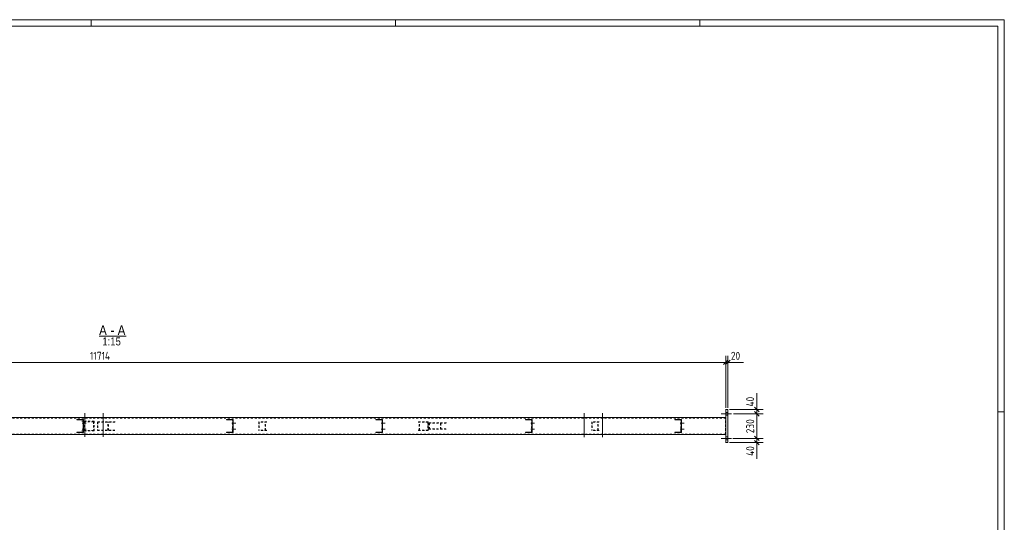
# Model space of a CAD drawing. Header units: millimetres. Extents: x 1 to 1188, y 1 to 840.
# Tile 7 of 7: x 573 to 1188, y 526 to 840. Entities that reach past the tile are written whole.
import ezdxf

# ---------------------------------------------------------------- set-up
doc = ezdxf.new("R2010")
doc.units = ezdxf.units.MM
doc.header["$LTSCALE"] = 0.6
doc.linetypes.add('XKITLINE00', pattern=[0])
doc.linetypes.add('XKITLINE02', pattern=[4, 2, -2])
for name, color, linetype, lineweight in [('Bolt', 7, 'Continuous', 0), ('DrawingSheet', 5, 'Continuous', 0), ('OtherObjectType', 1, 'Continuous', 0), ('Part', 2, 'Continuous', 0), ('Z-DIMENSIONS', 1, 'Continuous', 0)]:
    doc.layers.add(name, color=color, linetype=linetype, lineweight=lineweight)
doc.styles.add('ARIAL', font='ARIAL.TTF')
doc.styles.add('ISOCPEUR', font='ISOCPEUR.TTF')

msp = doc.modelspace()

# ---------------------------------------------------------------- linework, layer by layer
at = {"layer": 'Bolt', "color": 3, "linetype": 'XKITLINE00', "lineweight": 0}
for p, q in [((613.24, 591.06), (613.24, 591.39)), ((613.98, 579.23), (613.98, 594.06)), ((614.72, 591.06), (614.72, 591.39)), ((624.57, 591.06), (624.57, 591.39)), ((625.31, 579.23), (625.31, 594.06)), ((626.05, 591.06), (626.05, 591.39)), ((924.98, 591.06), (924.98, 591.39)), ((925.72, 579.22), (925.72, 594.06)), ((926.46, 591.06), (926.46, 591.39)), ((936.32, 591.06), (936.32, 591.39)), ((937.06, 579.22), (937.06, 594.06)), ((937.8, 591.06), (937.8, 591.39)), ((1017.6, 593.72), (1011.27, 593.72)), ((1017.66, 593.72), (1011.32, 593.72)), ((1017.71, 593.72), (1011.38, 593.72)), ((1015.26, 592.86), (1013.93, 592.86)), ((1015.28, 594.59), (1013.94, 594.59)), ((1015.31, 592.86), (1013.98, 592.86)), ((1015.33, 594.59), (1014, 594.59)), ((1015.37, 592.86), (1014.03, 592.86)), ((1015.38, 594.59), (1014.05, 594.59)), ((612.37, 587.89), (614.74, 587.89)), ((612.37, 584.22), (614.74, 584.22)), ((612.86, 588.42), (613.06, 588.42)), ((612.86, 584.76), (613.06, 584.76)), ((612.88, 587.36), (613.08, 587.36)), ((705.7, 587.89), (708.07, 587.89)), ((705.7, 584.22), (708.07, 584.22)), ((705.76, 587.89), (708.13, 587.89)), ((705.76, 584.22), (708.13, 584.22)), ((706.19, 588.42), (706.39, 588.42)), ((706.19, 584.76), (706.39, 584.76)), ((706.2, 587.36), (706.4, 587.36)), ((706.26, 588.42), (706.46, 588.42)), ((706.26, 584.76), (706.46, 584.76)), ((706.27, 587.36), (706.47, 587.36)), ((799.03, 587.89), (801.39, 587.89)), ((799.03, 584.22), (801.39, 584.22)), ((799.09, 587.89), (801.46, 587.89)), ((799.09, 584.22), (801.46, 584.22)), ((799.52, 588.42), (799.72, 588.42)), ((799.52, 584.76), (799.72, 584.76)), ((799.53, 587.36), (799.73, 587.36)), ((799.59, 588.42), (799.79, 588.42)), ((799.59, 584.76), (799.79, 584.76)), ((799.6, 587.36), (799.8, 587.36)), ((892.36, 587.89), (894.72, 587.89)), ((892.36, 584.22), (894.72, 584.22)), ((892.42, 587.89), (894.79, 587.89)), ((892.42, 584.22), (894.79, 584.22)), ((892.85, 588.42), (893.05, 588.42)), ((892.85, 584.76), (893.05, 584.76)), ((892.86, 587.36), (893.06, 587.36)), ((892.92, 588.42), (893.12, 588.42)), ((892.92, 584.76), (893.12, 584.76)), ((892.93, 587.36), (893.13, 587.36)), ((985.69, 587.89), (988.05, 587.89)), ((985.69, 584.22), (988.05, 584.22)), ((985.75, 587.89), (988.12, 587.89)), ((985.75, 584.22), (988.12, 584.22)), ((986.18, 588.42), (986.38, 588.42)), ((986.18, 584.76), (986.38, 584.76)), ((986.19, 587.36), (986.39, 587.36)), ((986.25, 588.42), (986.45, 588.42)), ((986.25, 584.76), (986.45, 584.76)), ((986.26, 587.36), (986.46, 587.36)), ((612.88, 583.69), (613.08, 583.69)), ((613.24, 580.72), (613.24, 581.06)), ((614.72, 580.72), (614.72, 581.06)), ((624.57, 580.72), (624.57, 581.06)), ((626.05, 580.72), (626.05, 581.06)), ((706.2, 583.69), (706.4, 583.69)), ((706.27, 583.69), (706.47, 583.69)), ((799.53, 583.69), (799.73, 583.69)), ((799.6, 583.69), (799.8, 583.69)), ((892.86, 583.69), (893.06, 583.69)), ((892.93, 583.69), (893.13, 583.69)), ((924.98, 580.72), (924.98, 581.06)), ((926.46, 580.72), (926.46, 581.06)), ((936.32, 580.72), (936.32, 581.06)), ((937.8, 580.72), (937.8, 581.06)), ((986.19, 583.69), (986.39, 583.69)), ((986.26, 583.69), (986.46, 583.69)), ((1017.6, 578.39), (1011.27, 578.39)), ((1017.66, 578.39), (1011.32, 578.39)), ((1017.71, 578.39), (1011.38, 578.39)), ((1015.28, 579.26), (1013.94, 579.26)), ((1015.33, 579.26), (1014, 579.26)), ((1015.38, 579.26), (1014.05, 579.26)), ((1015.26, 577.52), (1013.93, 577.52)), ((1015.31, 577.52), (1013.98, 577.52)), ((1015.37, 577.52), (1014.03, 577.52))]:
    msp.add_line(p, q, dxfattribs=at)
at = {"layer": 'DrawingSheet', "color": 2, "linetype": 'XKITLINE00', "lineweight": 0}
for p, q in [((1188, 840), (1, 840)), ((618, 836), (618, 840)), ((808, 836), (808, 840)), ((998, 836), (998, 840)), ((1188, 1), (1188, 840)), ((1188, 595), (1184, 595))]:
    msp.add_line(p, q, dxfattribs=at)
at = {"layer": 'DrawingSheet', "color": 3, "linetype": 'XKITLINE00', "lineweight": 0}
for p, q in [((1184, 836), (5, 836)), ((1184, 5), (1184, 836))]:
    msp.add_line(p, q, dxfattribs=at)
at = {"layer": 'OtherObjectType', "color": 6, "linetype": 'XKITLINE00', "lineweight": 0}
msp.add_line((622.9, 642.2), (639.84, 642.2), dxfattribs=at)
at = {"layer": 'Part', "color": 2, "linetype": 'XKITLINE00', "lineweight": 0}
for p, q in [((1015.41, 596.39), (1013.92, 596.39)), ((1014.08, 575.72), (1014.08, 596.39)), ((1015.41, 575.72), (1015.41, 596.39)), ((1014.04, 591.39), (233.12, 591.39)), ((1014.04, 591.39), (1014.04, 580.72)), ((609.04, 590.06), (613.13, 590.06)), ((609.04, 589.86), (612.93, 589.86)), ((609.13, 589.86), (609.13, 590.06)), ((612.93, 589.86), (612.93, 582.26)), ((613.13, 590.06), (613.13, 582.06)), ((702.37, 590.06), (706.47, 590.06)), ((702.37, 589.86), (706.27, 589.86)), ((702.47, 589.86), (702.47, 590.06)), ((706.27, 589.86), (706.27, 582.26)), ((706.47, 590.06), (706.47, 582.06)), ((795.69, 590.06), (799.81, 590.06)), ((795.69, 589.86), (799.61, 589.86)), ((795.81, 589.86), (795.81, 590.06)), ((799.61, 589.86), (799.61, 582.26)), ((799.81, 590.06), (799.81, 582.06)), ((889.02, 590.06), (893.14, 590.06)), ((889.02, 589.86), (892.94, 589.86)), ((889.14, 589.86), (889.14, 590.06)), ((892.94, 582.26), (892.94, 589.86)), ((893.14, 590.06), (893.14, 582.06)), ((982.35, 590.06), (986.47, 590.06)), ((982.35, 589.86), (986.27, 589.86)), ((982.47, 589.86), (982.47, 590.06)), ((986.27, 582.26), (986.27, 589.86)), ((986.47, 590.06), (986.47, 582.06)), ((1014.04, 580.72), (233.12, 580.72)), ((609.04, 582.26), (612.93, 582.26)), ((613.13, 582.06), (609.04, 582.06)), ((609.13, 582.06), (609.13, 582.26)), ((702.37, 582.26), (706.27, 582.26)), ((706.47, 582.06), (702.37, 582.06)), ((702.47, 582.06), (702.47, 582.26)), ((795.69, 582.26), (799.61, 582.26)), ((799.81, 582.06), (795.69, 582.06)), ((795.81, 582.06), (795.81, 582.26)), ((889.02, 582.26), (892.94, 582.26)), ((893.14, 582.06), (889.02, 582.06)), ((889.14, 582.06), (889.14, 582.26)), ((982.35, 582.26), (986.27, 582.26)), ((986.47, 582.06), (982.35, 582.06)), ((982.47, 582.06), (982.47, 582.26)), ((1015.41, 575.72), (1013.92, 575.72))]:
    msp.add_line(p, q, dxfattribs=at)
at = {"layer": 'Part', "color": 7, "linetype": 'XKITLINE02', "lineweight": 0}
for p, q in [((1014.04, 591.06), (233.19, 591.06)), ((1013.94, 580.72), (1013.94, 591.39)), ((1013.94, 581.06), (1013.94, 591.06)), ((1014.04, 581.06), (1014.04, 591.06)), ((609.04, 590.06), (609.04, 590.06)), ((609.04, 589.86), (609.04, 590.06)), ((609.04, 590.06), (609.04, 590.06)), ((609.04, 589.86), (609.04, 589.86)), ((619.71, 589.06), (612.1, 589.06)), ((619.36, 588.72), (612.44, 588.72)), ((612.84, 582.26), (612.84, 589.86)), ((613.04, 582.06), (613.04, 590.06)), ((613.55, 583.06), (613.55, 589.06)), ((613.89, 583.39), (613.89, 588.72)), ((619.36, 588.72), (619.36, 583.39)), ((619.71, 583.06), (619.71, 589.06)), ((632.95, 588.72), (621.92, 588.72)), ((621.92, 588.72), (621.92, 583.39)), ((632.7, 588.52), (622.17, 588.52)), ((622.17, 588.52), (622.17, 583.59)), ((628.38, 583.59), (628.38, 588.52)), ((628.63, 583.39), (628.63, 588.72)), ((702.37, 590.06), (702.37, 590.06)), ((702.37, 589.86), (702.37, 590.06)), ((702.37, 590.06), (702.37, 590.06)), ((702.37, 589.86), (702.37, 589.86)), ((706.17, 582.26), (706.17, 589.86)), ((706.37, 582.06), (706.37, 590.06)), ((727.62, 588.72), (722.56, 588.72)), ((722.56, 588.72), (722.56, 583.39)), ((727.42, 588.52), (722.76, 588.52)), ((722.76, 588.52), (722.76, 583.59)), ((726.44, 583.59), (726.44, 588.52)), ((726.65, 583.39), (726.65, 588.72)), ((795.69, 590.06), (795.69, 590.06)), ((795.69, 589.86), (795.69, 590.06)), ((795.69, 590.06), (795.69, 590.06)), ((795.69, 589.86), (795.69, 589.86)), ((799.49, 582.26), (799.49, 589.86)), ((799.69, 582.06), (799.69, 590.06)), ((828.32, 588.72), (821.23, 588.72)), ((828.11, 588.52), (821.45, 588.52)), ((822.66, 583.39), (822.66, 588.72)), ((822.87, 583.59), (822.87, 588.52)), ((828.11, 588.52), (828.11, 583.59)), ((828.32, 583.39), (828.32, 588.72)), ((839.68, 588.06), (828.81, 588.06)), ((828.81, 588.06), (828.81, 584.06)), ((828.81, 584.06), (839.68, 584.06)), ((839.41, 587.86), (829.09, 587.86)), ((829.09, 587.86), (829.09, 584.26)), ((839.41, 584.26), (829.09, 584.26)), ((835.92, 584.26), (835.92, 587.86)), ((836.2, 584.06), (836.2, 588.06)), ((889.02, 589.86), (889.02, 590.06)), ((889.02, 590.06), (889.02, 590.06)), ((889.02, 589.86), (889.02, 589.86)), ((892.82, 582.26), (892.82, 589.86)), ((893.02, 582.06), (893.02, 590.06)), ((935.07, 588.72), (930.42, 588.72)), ((930.42, 588.72), (930.42, 583.39)), ((934.86, 588.52), (930.63, 588.52)), ((930.63, 588.52), (930.63, 583.59)), ((934.31, 583.59), (934.31, 588.52)), ((934.51, 583.39), (934.51, 588.72)), ((982.35, 589.86), (982.35, 590.06)), ((982.35, 590.06), (982.35, 590.06)), ((982.35, 589.86), (982.35, 589.86)), ((986.15, 582.26), (986.15, 589.86)), ((986.35, 582.06), (986.35, 590.06)), ((1014.04, 581.06), (233.19, 581.06)), ((609.04, 582.06), (609.04, 582.26)), ((609.04, 582.26), (609.04, 582.26)), ((609.04, 582.06), (609.04, 582.06)), ((619.71, 583.06), (612.1, 583.06)), ((619.36, 583.39), (612.44, 583.39)), ((621.92, 583.39), (632.95, 583.39)), ((632.7, 583.59), (622.17, 583.59)), ((702.37, 582.06), (702.37, 582.26)), ((702.37, 582.26), (702.37, 582.26)), ((702.37, 582.06), (702.37, 582.06)), ((727.62, 583.39), (722.56, 583.39)), ((727.42, 583.59), (722.76, 583.59)), ((795.69, 582.06), (795.69, 582.26)), ((795.69, 582.26), (795.69, 582.26)), ((795.69, 582.06), (795.69, 582.06)), ((828.32, 583.39), (821.23, 583.39)), ((828.11, 583.59), (821.45, 583.59)), ((889.02, 582.06), (889.02, 582.26)), ((889.02, 582.26), (889.02, 582.26)), ((889.02, 582.06), (889.02, 582.06)), ((935.07, 583.39), (930.42, 583.39)), ((934.86, 583.59), (930.63, 583.59)), ((982.35, 582.06), (982.35, 582.26)), ((982.35, 582.26), (982.35, 582.26)), ((982.35, 582.06), (982.35, 582.06))]:
    msp.add_line(p, q, dxfattribs=at)
at = {"layer": 'Part', "color": 11, "linetype": 'XKITLINE00', "lineweight": 0}
for p, q in [((611.78, 590.06), (611.58, 589.86)), ((613.13, 590.06), (612.93, 589.86)), ((613.13, 587.36), (612.93, 587.16)), ((613.13, 586.02), (612.93, 585.82)), ((705.12, 590.06), (704.92, 589.86)), ((706.47, 590.06), (706.27, 589.86)), ((706.47, 587.36), (706.27, 587.16)), ((706.47, 586.02), (706.27, 585.82)), ((798.46, 590.06), (798.26, 589.86)), ((799.81, 590.06), (799.61, 589.86)), ((799.81, 587.36), (799.61, 587.16)), ((799.81, 586.02), (799.61, 585.82)), ((609.37, 582.26), (609.17, 582.06)), ((612.07, 582.26), (611.87, 582.06)), ((613.13, 583.32), (612.93, 583.12)), ((702.71, 582.26), (702.51, 582.06)), ((705.41, 582.26), (705.21, 582.06)), ((706.47, 583.32), (706.27, 583.12)), ((796.05, 582.26), (795.85, 582.06)), ((798.74, 582.26), (798.54, 582.06)), ((799.81, 583.32), (799.61, 583.12))]:
    msp.add_line(p, q, dxfattribs=at)
at = {"layer": 'Z-DIMENSIONS', "color": 7, "linetype": 'XKITLINE00', "lineweight": 0}
for p, q in [((1015.49, 627.26), (1012.66, 624.43)), ((1015.49, 627.26), (1012.66, 624.43)), ((1016.83, 627.26), (1014, 624.43)), ((1014.08, 597.39), (1014.08, 629.95)), ((1014.08, 597.39), (1014.08, 629.95)), ((1015.41, 597.39), (1015.41, 629.95)), ((233.12, 625.85), (1014.08, 625.85)), ((1014.08, 625.85), (1015.41, 625.85)), ((1015.41, 625.85), (1025.18, 625.85)), ((1015.41, 625.85), (1025.18, 625.85)), ((1033.44, 596.39), (1033.44, 606.59)), ((1033.44, 596.39), (1033.44, 606.59)), ((1016.41, 596.39), (1037.44, 596.39)), ((1032.03, 597.8), (1034.86, 594.98)), ((1033.44, 593.72), (1033.44, 596.39)), ((1018.94, 593.72), (1037.44, 593.72)), ((1018.94, 593.72), (1037.44, 593.72)), ((1032.03, 595.14), (1034.86, 592.31)), ((1032.03, 595.14), (1034.86, 592.31)), ((1033.44, 578.39), (1033.44, 593.72)), ((1018.6, 578.39), (1037.44, 578.39)), ((1018.6, 578.39), (1037.44, 578.39)), ((1032.03, 579.8), (1034.86, 576.98)), ((1032.03, 579.8), (1034.86, 576.98)), ((1033.44, 575.72), (1033.44, 578.39)), ((1016.41, 575.72), (1037.44, 575.72)), ((1032.03, 577.14), (1034.86, 574.31)), ((1033.44, 575.72), (1033.44, 565.53)), ((1033.44, 575.72), (1033.44, 565.53))]:
    msp.add_line(p, q, dxfattribs=at)
at = {"layer": 'Z-DIMENSIONS', "color": 3}
for p in [(1014.08, 625.85), (1014.08, 625.85), (1015.41, 625.85), (1033.44, 596.39), (1033.44, 593.72), (1033.44, 593.72), (1033.44, 578.39), (1033.44, 578.39), (1033.44, 575.72)]:
    msp.add_point(p, dxfattribs=at)

# ---------------------------------------------------------------- texts
at = {"layer": 'OtherObjectType', "color": 6, "style": 'ARIAL', "width": 0.85}
for s, height, p in [('A', 6, (622.9, 642.95)), ('-', 6, (630.04, 642.95)), ('A', 6, (634.5, 642.95)), ('1:15', 5, (624.88, 636.45))]:
    msp.add_text(s, height=height, dxfattribs=at).set_placement(p)
at = {"layer": 'Z-DIMENSIONS', "color": 3, "style": 'ISOCPEUR', "width": 0.85}
for s, p in [('11714', (617.15, 627.45)), ('20', (1017.29, 627.45))]:
    msp.add_text(s, height=5, dxfattribs=at).set_placement(p)
for s, p in [('40', (1031.84, 598.26)), ('230', (1031.84, 581.54)), ('40', (1031.84, 567.4))]:
    msp.add_text(s, height=5, rotation=90.00021, dxfattribs=at).set_placement(p)

doc.saveas('drawing.dxf')
